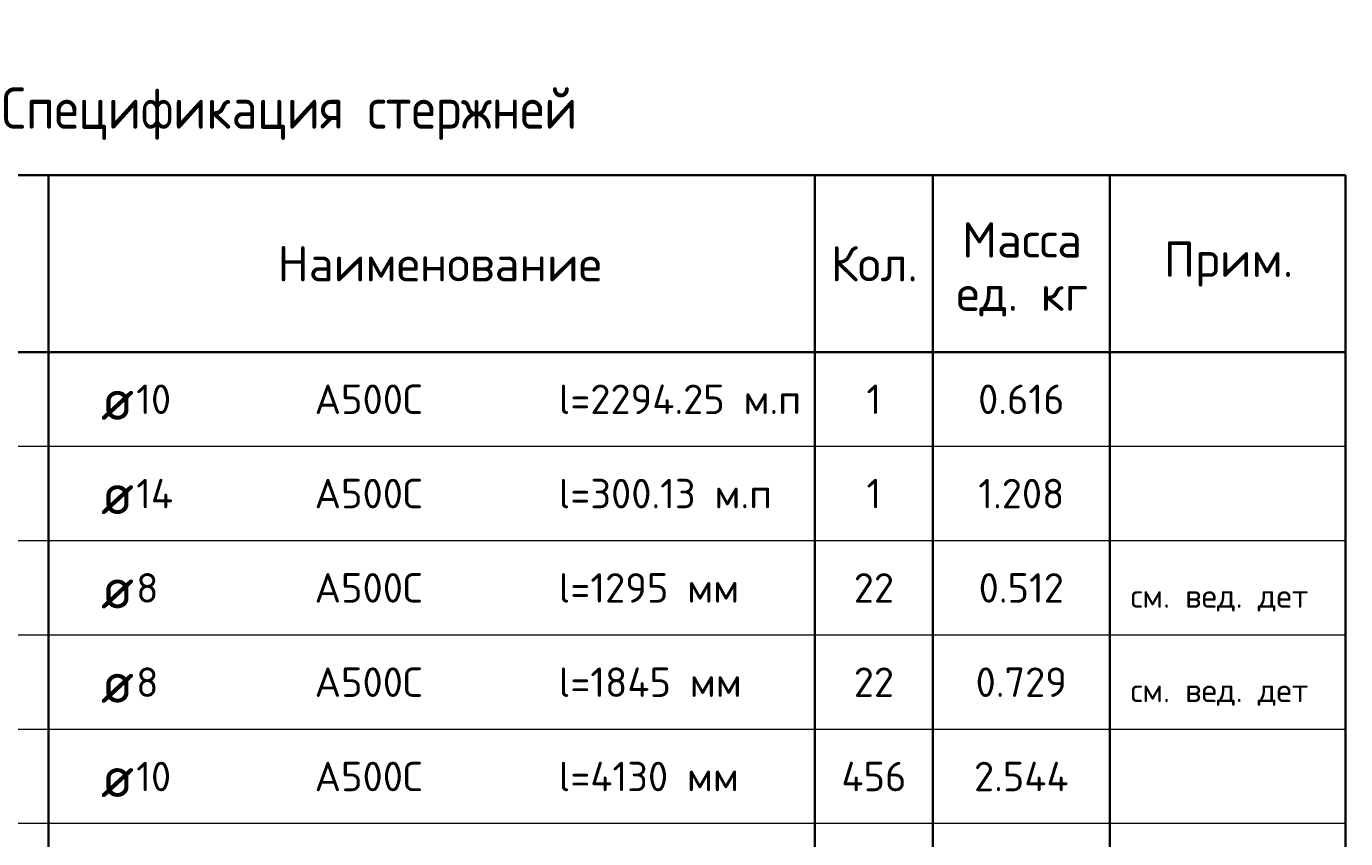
# Model space of a CAD drawing. Header units: millimetres. Extents: x 72601 to 81992, y 7256 to 14321.
# Tile 4 of 9: x 74063 to 76301, y 9092 to 10470. Entities that reach past the tile are written whole.
import ezdxf

# ---------------------------------------------------------------- set-up
doc = ezdxf.new("R2010")
doc.units = ezdxf.units.MM
doc.layers.add('Standard', color=7, linetype='Continuous', lineweight=25)
doc.styles.add('ARIAL', font='ARIAL.TTF')
doc.styles.add('ISOCPEUR', font='ISOCPEUR')

msp = doc.modelspace()

# ---------------------------------------------------------------- linework, layer by layer
at = {"layer": 'Standard', "color": 7, "linetype": 'Continuous', "lineweight": 35, "transparency": 33554687}
for p, q in [((76300.8, 10217.5), (72600.8, 10217.5)), ((74100.8, 10217.5), (74100.8, 9917.5)), ((75400.8, 10217.5), (75400.8, 9917.5)), ((75600.8, 10217.5), (75600.8, 9917.5)), ((75900.8, 10217.5), (75900.8, 9917.5)), ((76300.8, 10217.5), (76300.8, 9917.5)), ((76300.8, 9917.5), (72600.8, 9917.5)), ((74100.8, 9917.5), (74100.8, 9757.5)), ((75400.8, 9917.5), (75400.8, 9757.5)), ((75600.8, 9917.5), (75600.8, 9757.5)), ((75900.8, 9917.5), (75900.8, 9757.5)), ((76300.8, 9917.5), (76300.8, 9757.5)), ((74100.8, 9757.5), (74100.8, 9597.5)), ((75400.8, 9757.5), (75400.8, 9597.5)), ((75600.8, 9757.5), (75600.8, 9597.5)), ((75900.8, 9757.5), (75900.8, 9597.5)), ((76300.8, 9757.5), (76300.8, 9597.5)), ((74100.8, 9597.5), (74100.8, 9437.5)), ((75400.8, 9597.5), (75400.8, 9437.5)), ((75600.8, 9597.5), (75600.8, 9437.5)), ((75900.8, 9597.5), (75900.8, 9437.5)), ((76300.8, 9597.5), (76300.8, 9437.5)), ((74100.8, 9437.5), (74100.8, 9277.5)), ((75400.8, 9437.5), (75400.8, 9277.5)), ((75600.8, 9437.5), (75600.8, 9277.5)), ((75900.8, 9437.5), (75900.8, 9277.5)), ((76300.8, 9437.5), (76300.8, 9277.5)), ((74100.8, 9277.5), (74100.8, 9117.5)), ((75400.8, 9277.5), (75400.8, 9117.5)), ((75600.8, 9277.5), (75600.8, 9117.5)), ((75900.8, 9277.5), (75900.8, 9117.5)), ((76300.8, 9277.5), (76300.8, 9117.5)), ((74100.8, 9117.5), (74100.8, 8957.5)), ((75400.8, 9117.5), (75400.8, 8957.5)), ((75600.8, 9117.5), (75600.8, 8957.5)), ((75900.8, 9117.5), (75900.8, 8957.5)), ((76300.8, 9117.5), (76300.8, 8957.5))]:
    msp.add_line(p, q, dxfattribs=at)
at = {"layer": 'Standard', "color": 7, "linetype": 'Continuous', "lineweight": 13, "transparency": 33554687}
for p, q in [((76300.8, 9757.5), (72600.8, 9757.5)), ((76300.8, 9597.5), (72600.8, 9597.5)), ((76300.8, 9437.5), (72600.8, 9437.5)), ((76300.8, 9277.5), (72600.8, 9277.5)), ((76300.8, 9117.5), (72600.8, 9117.5))]:
    msp.add_line(p, q, dxfattribs=at)

# ---------------------------------------------------------------- texts
at = {"layer": 'Standard', "color": 7, "linetype": 'Continuous', "lineweight": 35, "transparency": 33554687, "style": 'ISOCPEUR'}
for s, insert, char_height, width, attachment_point in [('\\A1;{\\fISOCPEUR|i0|b0;\\H70.000000;\\W1.000000;\\C7;Спецификация стержней}\\P', (74450.8, 10277.5), 14, 1112.551, 8), ('\\A1;{\\fISOCPEUR|i0|b0;\\H60.000000;\\W1.000000;\\C7;Наименование}\\P', (74764.3, 10067.5), 12, 557.333, 5), ('\\A1;{\\fISOCPEUR|i0|b0;\\H60.000000;\\W1.000000;\\C7;Кол.}\\P', (75501.5, 10067.5), 12, 177.778, 5), ('\\A1;{\\fISOCPEUR|i0|b0;\\H60.000000;\\W1.000000;\\C7;Прим.}\\P', (76102.2, 10066.9), 12, 226.286, 5), ('\\A1;{\\fISOCPEUR|i0|b0;\\H70.000000;\\W1.000000;\\C7;ø}\\P', (74189.9, 9837.5), 14, 91.636, 4), ('\\A1;{\\fISOCPEUR|i0|b0;\\H50.000000;\\W1.000000;\\C7;10}\\P', (74249.7, 9837.5), 10, 78.75, 4), ('\\A1;{\\fISOCPEUR|i0|b0;\\H50.000000;\\W1.000000;\\C7;А500С}\\P', (74552.2, 9837.5), 10, 208.718, 4), ('\\A1;{\\fISOCPEUR|i0|b0;\\H50.000000;\\W1.000000;\\C7;l=2294.25 м.п}\\P', (74966.3, 9837.5), 10, 429.398, 4), ('\\A1;{\\fISOCPEUR|i0|b0;\\H50.000000;\\W1.000000;\\C7;1}\\P', (75500.8, 9837.5), 10, 38.889, 5), ('\\A1;{\\fISOCPEUR|i0|b0;\\H50.000000;\\W1.000000;\\C7;0.616}\\P', (75750.8, 9837.5), 10, 166.97, 5), ('\\A1;{\\fISOCPEUR|i0|b0;\\H50.000000;\\W1.000000;\\C7;l=300.13 м.п}\\P', (74966.3, 9677.5), 10, 378.667, 4), ('\\A1;{\\fISOCPEUR|i0|b0;\\H70.000000;\\W1.000000;\\C7;ø}\\P', (74189.9, 9677.5), 14, 91.636, 4), ('\\A1;{\\fISOCPEUR|i0|b0;\\H50.000000;\\W1.000000;\\C7;14}\\P', (74249.7, 9677.5), 10, 84.118, 4), ('\\A1;{\\fISOCPEUR|i0|b0;\\H50.000000;\\W1.000000;\\C7;А500С}\\P', (74552.2, 9677.5), 10, 208.718, 4), ('\\A1;{\\fISOCPEUR|i0|b0;\\H50.000000;\\W1.000000;\\C7;1}\\P', (75500.8, 9677.5), 10, 38.889, 5), ('\\A1;{\\fISOCPEUR|i0|b0;\\H50.000000;\\W1.000000;\\C7;1.208}\\P', (75750.8, 9677.5), 10, 166.97, 5), ('\\A1;{\\fISOCPEUR|i0|b0;\\H50.000000;\\W1.000000;\\C7;l=1295 мм}\\P', (74966.3, 9517.5), 10, 318.413, 4), ('\\A1;{\\fISOCPEUR|i0|b0;\\H70.000000;\\W1.000000;\\C7;ø}\\P', (74189.9, 9517.5), 14, 91.636, 4), ('\\A1;{\\fISOCPEUR|i0|b0;\\H50.000000;\\W1.000000;\\C7;8}\\P', (74249.7, 9517.5), 10, 54.444, 4), ('\\A1;{\\fISOCPEUR|i0|b0;\\H50.000000;\\W1.000000;\\C7;А500С}\\P', (74552.2, 9517.5), 10, 208.718, 4), ('\\A1;{\\fISOCPEUR|i0|b0;\\H50.000000;\\W1.000000;\\C7;22}\\P', (75500.8, 9517.5), 10, 91.875, 5), ('\\A1;{\\fISOCPEUR|i0|b0;\\H50.000000;\\W1.000000;\\C7;0.512}\\P', (75750.8, 9517.5), 10, 166.97, 5), ('\\A1;{\\fISOCPEUR|i0|b0;\\H70.000000;\\W1.000000;\\C7;ø}\\P', (74189.9, 9357.5), 14, 91.636, 4), ('\\A1;{\\fISOCPEUR|i0|b0;\\H50.000000;\\W1.000000;\\C7;8}\\P', (74249.7, 9357.5), 10, 54.444, 4), ('\\A1;{\\fISOCPEUR|i0|b0;\\H50.000000;\\W1.000000;\\C7;А500С}\\P', (74552.2, 9357.5), 10, 208.718, 4), ('\\A1;{\\fISOCPEUR|i0|b0;\\H50.000000;\\W1.000000;\\C7;l=1845 мм}\\P', (74966.3, 9357.5), 10, 323.438, 4), ('\\A1;{\\fISOCPEUR|i0|b0;\\H50.000000;\\W1.000000;\\C7;22}\\P', (75500.8, 9357.5), 10, 91.875, 5), ('\\A1;{\\fISOCPEUR|i0|b0;\\H50.000000;\\W1.000000;\\C7;0.729}\\P', (75750.8, 9357.5), 10, 178.485, 5), ('\\A1;{\\fISOCPEUR|i0|b0;\\H50.000000;\\W1.000000;\\C7;10}\\P', (74249.7, 9197.5), 10, 78.75, 4), ('\\A1;{\\fISOCPEUR|i0|b0;\\H50.000000;\\W1.000000;\\C7;А500С}\\P', (74552.2, 9197.5), 10, 208.718, 4), ('\\A1;{\\fISOCPEUR|i0|b0;\\H50.000000;\\W1.000000;\\C7;l=4130 мм}\\P', (74966.3, 9197.5), 10, 323.438, 4), ('\\A1;{\\fISOCPEUR|i0|b0;\\H50.000000;\\W1.000000;\\C7;456}\\P', (75500.8, 9197.5), 10, 132.917, 5), ('\\A1;{\\fISOCPEUR|i0|b0;\\H50.000000;\\W1.000000;\\C7;2.544}\\P', (75750.8, 9197.5), 10, 188.571, 5), ('\\A1;{\\fISOCPEUR|i0|b0;\\H70.000000;\\W1.000000;\\C7;ø}\\P', (74189.9, 9197.5), 14, 91.636, 4)]:
    msp.add_mtext(s, dxfattribs=dict(at, insert=insert, char_height=char_height, width=width, attachment_point=attachment_point))
at = {"layer": 'Standard', "color": 7, "linetype": 'Continuous', "lineweight": 35, "transparency": 33554687, "insert": (75752.2, 10137.9), "char_height": 60, "width": 248.903, "attachment_point": 2, "line_spacing_factor": 0.903614, "style": 'ARIAL'}
msp.add_mtext('\\A1;{\\fISOCPEUR|i0|b0;\\H60.000000;\\W1.000000;\\C7;Масса}\\P{\\fISOCPEUR|i0|b0;\\H60.000000;\\W1.000000;\\C7;ед. кг}\\P', dxfattribs=at)
at = {"layer": 'Standard', "color": 7, "linetype": 'Continuous', "lineweight": 13, "transparency": 33554687, "char_height": 8, "attachment_point": 7}
for s, insert, width, style in [('}\\P', (75936, 9797.4), 13.985, 'ARIAL'), ('}\\P', (75936, 9637.4), 13.985, 'ARIAL'), ('\\A1;{\\fISOCPEUR|i0|b0;\\H40.000000;\\W1.000000;\\C7;см. вед. дет}\\P', (75936, 9477.4), 323.487, 'ISOCPEUR'), ('\\A1;{\\fISOCPEUR|i0|b0;\\H40.000000;\\W1.000000;\\C7;см. вед. дет}\\P', (75936, 9317.4), 323.487, 'ISOCPEUR'), ('}\\P', (75936, 9157.4), 13.985, 'ARIAL')]:
    msp.add_mtext(s, dxfattribs=dict(at, insert=insert, width=width, style=style))

doc.saveas('drawing.dxf')
